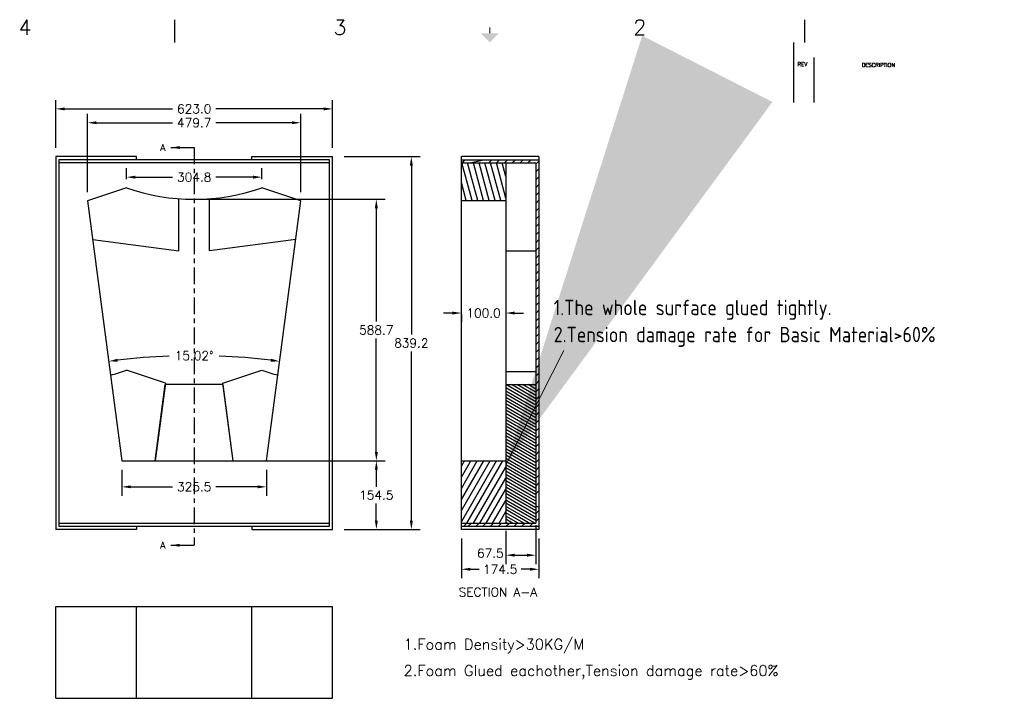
# Model space of a CAD drawing. Extents: x 89 to 188.8, y -132 to -83.6.
# Tile 4 of 4: x 166.6 to 188.8, y -98.9 to -83.6. Entities that reach past the tile are written whole.
import ezdxf
from ezdxf.enums import TextEntityAlignment as Align

# ---------------------------------------------------------------- set-up
doc = ezdxf.new("R2010")
doc.units = 0
doc.header["$MEASUREMENT"] = 0
doc.linetypes.add('CENTER', pattern=[0.6, 0.375, -0.075, 0.075, -0.075])
doc.layers.get('0').update_dxf_attribs({"linetype": 'CONTINUOUS'})
doc.layers.get('Defpoints').update_dxf_attribs({"linetype": 'CONTINUOUS'})
for name, color, linetype in [('5标注', 1, 'CONTINUOUS'), ('6文本', 5, 'CONTINUOUS'), ('TEXT', 202, 'CONTINUOUS'), ('Title Block', 7, 'CONTINUOUS')]:
    doc.layers.add(name, color=color, linetype=linetype)
doc.styles.add('Roman', font='romans.shx', dxfattribs={"bigfont": 'hztxt.shx'})
doc.styles.get("Standard").update_dxf_attribs({"font": 'romans.shx', "bigfont": 'gbcbig.shx'})
doc.styles.add('工程字', font='gbenor.shx', dxfattribs={"bigfont": 'gbcbig.shx'})
doc.dimstyles.new('DIM1', dxfattribs={"dimtxt": 3, "dimasz": 2.5, "dimexe": 2, "dimexo": 0.1, "dimgap": 1, "dimtad": 0, "dimdec": 1, "dimzin": 0, "dimdsep": 46, "dimtxsty": 'Standard', "dimcen": 0.09, "dimclrd": 5, "dimclre": 88, "dimclrt": 7, "dimadec": 0, "dimazin": 0, "dimtfac": 1, "dimtdec": 1, "dimtofl": 0, "dimtmove": 1, "dimatfit": 3, "dimfxl": 0, "dimtolj": 1, "dimtzin": 0, "dimarcsym": 0})
doc.dimstyles.get("Standard").update_dxf_attribs({"dimtxt": 0.2, "dimasz": 0.2, "dimexe": 0.2, "dimexo": 0.2, "dimgap": 0.09, "dimtad": 0, "dimtih": 1, "dimtoh": 1, "dimdec": 1, "dimlfac": 100, "dimzin": 0, "dimdsep": 46, "dimtxsty": 'Standard', "dimcen": 0, "dimclrd": 5, "dimclre": 98, "dimclrt": 7, "dimazin": 0, "dimtfac": 1, "dimtdec": 1, "dimtofl": 0, "dimtmove": 1, "dimatfit": 3, "dimfxl": 0, "dimtolj": 1, "dimtzin": 0, "dimarcsym": 0})

# ---------------------------------------------------------------- blocks, each defined once
blk = doc.blocks.new('*D48')
at = {"layer": '5标注', "color": 5, "lineweight": -2}
for p, q in [((176.366, -90.19), (176.166, -90.19)), ((177.766, -90.19), (177.966, -90.19))]:
    blk.add_line(p, q, dxfattribs=at)
at = {"layer": '5标注', "color": 98, "lineweight": -2}
for p, q in [((176.566, -90.225), (176.566, -90.39)), ((177.566, -90.225), (177.566, -90.39))]:
    blk.add_line(p, q, dxfattribs=at)
at = {"layer": '5标注', "color": 5}
for points in [[(176.366, -90.157), (176.366, -90.224), (176.566, -90.19)], [(177.766, -90.157), (177.766, -90.224), (177.566, -90.19)]]:
    blk.add_solid(points, dxfattribs=at)
at = {"layer": 'Defpoints', "color": 0}
for p in [(176.566, -90.025), (177.566, -90.025), (177.566, -90.19)]:
    blk.add_point(p, dxfattribs=at)
at = {"layer": '5标注', "color": 7, "insert": (177.066, -90.19), "char_height": 0.2, "attachment_point": 5}
blk.add_mtext('\\A1;100.0', dxfattribs=at)
blk = doc.blocks.new('*D49')
at = {"layer": '5标注', "color": 98, "lineweight": -2}
for p, q in [((178.241, -94.968), (178.241, -95.841)), ((177.566, -95.092), (177.566, -95.841))]:
    blk.add_line(p, q, dxfattribs=at)
at = {"layer": '5标注', "color": 5, "lineweight": -2}
blk.add_line((177.766, -95.641), (178.041, -95.641), dxfattribs=at)
at = {"layer": '5标注', "color": 5}
for points in [[(177.766, -95.608), (177.766, -95.675), (177.566, -95.641)], [(178.041, -95.608), (178.041, -95.675), (178.241, -95.641)]]:
    blk.add_solid(points, dxfattribs=at)
at = {"layer": 'Defpoints', "color": 0}
for p in [(178.241, -94.768), (177.566, -94.892), (178.241, -95.641)]:
    blk.add_point(p, dxfattribs=at)
at = {"layer": '5标注', "color": 7, "insert": (177.218, -95.597), "char_height": 0.2, "attachment_point": 5}
blk.add_mtext('\\A1;67.5', dxfattribs=at)
blk = doc.blocks.new('*D50')
at = {"layer": '5标注', "color": 98, "lineweight": -2}
for p, q in [((176.566, -95.262), (176.566, -96.158)), ((178.311, -95.262), (178.311, -96.158))]:
    blk.add_line(p, q, dxfattribs=at)
at = {"layer": '5标注', "color": 5, "lineweight": -2}
for p, q in [((176.766, -95.958), (176.963, -95.958)), ((178.111, -95.958), (177.914, -95.958))]:
    blk.add_line(p, q, dxfattribs=at)
at = {"layer": '5标注', "color": 5}
for points in [[(176.766, -95.925), (176.766, -95.991), (176.566, -95.958)], [(178.111, -95.925), (178.111, -95.991), (178.311, -95.958)]]:
    blk.add_solid(points, dxfattribs=at)
at = {"layer": 'Defpoints', "color": 0}
for p in [(176.566, -95.062), (178.311, -95.062), (176.566, -95.958)]:
    blk.add_point(p, dxfattribs=at)
at = {"layer": '5标注', "color": 7, "insert": (177.439, -95.958), "char_height": 0.2, "attachment_point": 5}
blk.add_mtext('\\A1;174.5', dxfattribs=at)
blk = doc.blocks.new('*D51')
at = {"layer": '5标注', "color": 98, "lineweight": -2}
for p, q in [((170.755, -87.63), (174.853, -87.63)), ((172.325, -93.517), (174.853, -93.517))]:
    blk.add_line(p, q, dxfattribs=at)
at = {"layer": '5标注', "color": 5, "lineweight": -2}
for p, q in [((174.653, -87.83), (174.653, -90.383)), ((174.653, -93.317), (174.653, -90.763))]:
    blk.add_line(p, q, dxfattribs=at)
at = {"layer": '5标注', "color": 5}
for points in [[(174.62, -87.83), (174.687, -87.83), (174.653, -87.63)], [(174.62, -93.317), (174.687, -93.317), (174.653, -93.517)]]:
    blk.add_solid(points, dxfattribs=at)
at = {"layer": 'Defpoints', "color": 0}
for p in [(170.555, -87.63), (172.125, -93.517), (174.653, -93.517)]:
    blk.add_point(p, dxfattribs=at)
at = {"layer": '5标注', "color": 7, "insert": (174.653, -90.573), "char_height": 0.2, "attachment_point": 5}
blk.add_mtext('\\A1;588.7', dxfattribs=at)
blk = doc.blocks.new('*D52')
at = {"layer": '5标注', "color": 98, "lineweight": -2}
for p, q in [((173.933, -86.67), (175.641, -86.67)), ((173.933, -95.062), (175.641, -95.062))]:
    blk.add_line(p, q, dxfattribs=at)
at = {"layer": '5标注', "color": 5, "lineweight": -2}
for p, q in [((175.441, -86.87), (175.441, -90.676)), ((175.441, -94.862), (175.441, -91.056))]:
    blk.add_line(p, q, dxfattribs=at)
at = {"layer": '5标注', "color": 5}
for points in [[(175.407, -86.87), (175.474, -86.87), (175.441, -86.67)], [(175.407, -94.862), (175.474, -94.862), (175.441, -95.062)]]:
    blk.add_solid(points, dxfattribs=at)
at = {"layer": 'Defpoints', "color": 0}
for p in [(173.733, -86.67), (175.441, -86.67), (173.733, -95.062)]:
    blk.add_point(p, dxfattribs=at)
at = {"layer": '5标注', "color": 7, "insert": (175.441, -90.866), "char_height": 0.2, "attachment_point": 5}
blk.add_mtext('\\A1;839.2', dxfattribs=at)
blk = doc.blocks.new('*D53')
at = {"layer": '5标注', "color": 98, "lineweight": -2}
for p, q in [((171.254, -93.517), (174.853, -93.517)), ((174.646, -95.062), (174.853, -95.062))]:
    blk.add_line(p, q, dxfattribs=at)
at = {"layer": '5标注', "color": 5, "lineweight": -2}
for p, q in [((174.653, -93.717), (174.653, -94.099)), ((174.653, -94.862), (174.653, -94.479))]:
    blk.add_line(p, q, dxfattribs=at)
at = {"layer": '5标注', "color": 5}
for points in [[(174.62, -93.717), (174.687, -93.717), (174.653, -93.517)], [(174.62, -94.862), (174.687, -94.862), (174.653, -95.062)]]:
    blk.add_solid(points, dxfattribs=at)
at = {"layer": 'Defpoints', "color": 0}
for p in [(171.054, -93.517), (174.446, -95.062), (174.653, -95.062)]:
    blk.add_point(p, dxfattribs=at)
at = {"layer": '5标注', "color": 7, "insert": (174.653, -94.289), "char_height": 0.2, "attachment_point": 5}
blk.add_mtext('\\A1;154.5', dxfattribs=at)
blk = doc.blocks.new('*D54')
at = {"layer": '5标注', "color": 98, "lineweight": -2}
for p, q in [((168.928, -93.717), (168.928, -94.303)), ((172.183, -93.717), (172.183, -94.303))]:
    blk.add_line(p, q, dxfattribs=at)
at = {"layer": '5标注', "color": 5, "lineweight": -2}
for p, q in [((169.128, -94.103), (170.065, -94.103)), ((171.983, -94.103), (171.045, -94.103))]:
    blk.add_line(p, q, dxfattribs=at)
at = {"layer": '5标注', "color": 5}
for points in [[(169.128, -94.07), (169.128, -94.136), (168.928, -94.103)], [(171.983, -94.07), (171.983, -94.136), (172.183, -94.103)]]:
    blk.add_solid(points, dxfattribs=at)
at = {"layer": 'Defpoints', "color": 0}
for p in [(168.928, -93.517), (172.183, -93.517), (168.928, -94.103)]:
    blk.add_point(p, dxfattribs=at)
at = {"layer": '5标注', "color": 7, "insert": (170.555, -94.103), "char_height": 0.2, "attachment_point": 5}
blk.add_mtext('\\A1;325.5', dxfattribs=at)
blk = doc.blocks.new('*D55')
at = {"layer": '5标注', "color": 98, "lineweight": -2}
for p, q in [((167.44, -86.47), (167.44, -85.395)), ((173.67, -86.47), (173.67, -85.395))]:
    blk.add_line(p, q, dxfattribs=at)
at = {"layer": '5标注', "color": 5, "lineweight": -2}
for p, q in [((167.64, -85.595), (170.07, -85.595)), ((173.47, -85.595), (171.041, -85.595))]:
    blk.add_line(p, q, dxfattribs=at)
at = {"layer": '5标注', "color": 5}
for points in [[(167.64, -85.562), (167.64, -85.628), (167.44, -85.595)], [(173.47, -85.562), (173.47, -85.628), (173.67, -85.595)]]:
    blk.add_solid(points, dxfattribs=at)
at = {"layer": 'Defpoints', "color": 0}
for p in [(173.67, -85.595), (167.44, -86.67), (173.67, -86.67)]:
    blk.add_point(p, dxfattribs=at)
at = {"layer": '5标注', "color": 7, "insert": (170.555, -85.595), "char_height": 0.2, "attachment_point": 5}
blk.add_mtext('\\A1;623.0', dxfattribs=at)
blk = doc.blocks.new('*D56')
at = {"layer": '5标注', "color": 98, "lineweight": -2}
for p, q in [((169.032, -87.173), (169.032, -86.931)), ((172.079, -87.173), (172.079, -86.931))]:
    blk.add_line(p, q, dxfattribs=at)
at = {"layer": '5标注', "color": 5, "lineweight": -2}
for p, q in [((169.232, -87.131), (170.065, -87.131)), ((171.879, -87.131), (171.045, -87.131))]:
    blk.add_line(p, q, dxfattribs=at)
at = {"layer": '5标注', "color": 5}
for points in [[(169.232, -87.098), (169.232, -87.165), (169.032, -87.131)], [(171.879, -87.098), (171.879, -87.165), (172.079, -87.131)]]:
    blk.add_solid(points, dxfattribs=at)
at = {"layer": 'Defpoints', "color": 0}
for p in [(172.079, -87.131), (169.032, -87.373), (172.079, -87.373)]:
    blk.add_point(p, dxfattribs=at)
at = {"layer": '5标注', "color": 7, "insert": (170.555, -87.131), "char_height": 0.2, "attachment_point": 5}
blk.add_mtext('\\A1;304.8', dxfattribs=at)
blk = doc.blocks.new('*D57')
at = {"layer": '5标注', "color": 98, "lineweight": -2}
for p, q in [((168.157, -87.467), (168.157, -85.706)), ((172.954, -87.467), (172.954, -85.706))]:
    blk.add_line(p, q, dxfattribs=at)
at = {"layer": '5标注', "color": 5, "lineweight": -2}
for p, q in [((168.357, -85.906), (170.065, -85.906)), ((172.754, -85.906), (171.045, -85.906))]:
    blk.add_line(p, q, dxfattribs=at)
at = {"layer": '5标注', "color": 5}
for points in [[(168.357, -85.873), (168.357, -85.94), (168.157, -85.906)], [(172.754, -85.873), (172.754, -85.94), (172.954, -85.906)]]:
    blk.add_solid(points, dxfattribs=at)
at = {"layer": 'Defpoints', "color": 0}
for p in [(172.954, -85.906), (168.157, -87.667), (172.954, -87.667)]:
    blk.add_point(p, dxfattribs=at)
at = {"layer": '5标注', "color": 7, "insert": (170.555, -85.906), "char_height": 0.2, "attachment_point": 5}
blk.add_mtext('\\A1;479.7', dxfattribs=at)
blk = doc.blocks.new('*D58')
at = {"layer": '5标注', "color": 5, "lineweight": -2}
for start, end in [(92.1921, 96.7301), (83.2699, 87.8079)]:
    blk.add_arc((170.555, -105.864), 14.714, start, end, dxfattribs=at)
at = {"layer": '5标注', "color": 5}
for points in [[(168.835, -91.285), (168.827, -91.219), (168.633, -91.277)], [(172.284, -91.219), (172.276, -91.285), (172.478, -91.277)]]:
    blk.add_solid(points, dxfattribs=at)
at = {"layer": 'Defpoints', "color": 0}
for p in [(168.157, -87.667), (172.954, -87.667), (171.198, -91.164), (168.928, -93.517), (172.183, -93.517)]:
    blk.add_point(p, dxfattribs=at)
at = {"layer": '5标注', "color": 7, "insert": (170.555, -91.15), "char_height": 0.2, "attachment_point": 5}
blk.add_mtext('\\A1;15.02°', dxfattribs=at)

msp = doc.modelspace()

# ---------------------------------------------------------------- hatches: boundary and pattern name
h = msp.add_hatch()
h.set_pattern_fill('ANSI31', color=2, angle=60, style=0)
h.set_pattern_definition([(105, (136.05388, -63.55811), (-0.12074073, -0.03235238), [])])
h.paths.add_polyline_path([(177.5662, -86.8097), (176.5662, -86.8097), (176.5662, -87.6597), (177.5662, -87.6597)])
h = msp.add_hatch()
h.set_pattern_fill('ANSI31', color=2, angle=15, style=0)
h.set_pattern_definition([(60, (136.05388, -63.55811), (-0.10825318, 0.0625), [])])
h.paths.add_polyline_path([(177.5662, -93.5167), (176.5662, -93.5167), (176.5662, -94.9217), (177.5662, -94.9217)])

# ---------------------------------------------------------------- linework, layer by layer
at = {"color": 2, "linetype": 'CENTER'}
msp.add_line((170.5553, -86.4655), (170.5553, -95.418), dxfattribs=at)
for p, q in [((167.4403, -86.6697), (167.4403, -95.0617)), ((169.2603, -86.6697), (167.4403, -86.6697)), ((167.5103, -86.7397), (167.5103, -94.9917)), ((173.6003, -86.7397), (167.5103, -86.7397)), ((173.6003, -86.8097), (167.5103, -86.8097)), ((169.2603, -86.7397), (169.2603, -86.6697)), ((171.8503, -86.7397), (171.8503, -86.6697)), ((171.8503, -86.6697), (173.6703, -86.6697)), ((173.6003, -94.9917), (173.6003, -86.7397)), ((173.6703, -95.0617), (173.6703, -86.6697)), ((178.3112, -86.6697), (176.5662, -86.6697)), ((176.5662, -95.0617), (176.5662, -86.6697)), ((176.5662, -86.7397), (178.3112, -86.7397)), ((176.5662, -86.8097), (178.2412, -86.8097)), ((177.5662, -86.8097), (177.5662, -94.9217)), ((178.2412, -86.8097), (178.2412, -94.9217)), ((178.2412, -86.8097), (178.2412, -94.9217)), ((178.3112, -86.6697), (178.3112, -95.0617)), ((169.0315, -87.3729), (168.1567, -87.6669)), ((172.9539, -87.6669), (172.0791, -87.3729)), ((168.1567, -87.6669), (168.9278, -93.5167)), ((170.2103, -88.7931), (170.2103, -87.6169)), ((170.9003, -88.7931), (170.9003, -87.6169)), ((172.1829, -93.5167), (172.9539, -87.6669)), ((176.5662, -87.6597), (177.5662, -87.6597)), ((168.2715, -88.5376), (170.2103, -88.7931)), ((172.8392, -88.5376), (170.9003, -88.7931)), ((177.5662, -88.7931), (178.2412, -88.7931)), ((169.9089, -91.7719), (169.0341, -91.4779)), ((171.2017, -91.7719), (172.0765, -91.4779)), ((177.5662, -91.5096), (178.2412, -91.5096)), ((169.9089, -91.7719), (169.679, -93.5167)), ((169.679, -93.5167), (169.9049, -91.8022)), ((171.2057, -91.8022), (169.9049, -91.8022)), ((171.4317, -93.5167), (171.2017, -91.7719)), ((171.4317, -93.5167), (171.2057, -91.8022)), ((177.5662, -91.8022), (178.2412, -91.8022)), ((168.9278, -93.5167), (172.1829, -93.5167)), ((176.5662, -93.5167), (177.5662, -93.5167)), ((167.5103, -94.9217), (173.6003, -94.9217)), ((167.5103, -94.9917), (173.6003, -94.9917)), ((169.2603, -94.9917), (169.2603, -95.0617)), ((171.8503, -94.9917), (171.8503, -95.0617)), ((176.5662, -94.9217), (178.2412, -94.9217)), ((176.5662, -94.9917), (178.3112, -94.9917)), ((169.2603, -95.0617), (167.4403, -95.0617)), ((171.8503, -95.0617), (173.6703, -95.0617)), ((178.3112, -95.0617), (176.5662, -95.0617)), ((167.4403, -96.7934), (173.6703, -96.7934)), ((167.4403, -98.8634), (167.4403, -96.7934)), ((169.2603, -98.8634), (169.2603, -96.7934)), ((171.8503, -98.8634), (171.8503, -96.7934)), ((173.6703, -98.8634), (173.6703, -96.7934)), ((167.4403, -98.8634), (173.6703, -98.8634))]:
    msp.add_line(p, q)
at = {"color": 2}
for p, q in [((176.5772, -86.8097), (176.6472, -86.7397)), ((176.5805, -86.8097), (176.6505, -86.7397)), ((176.754, -86.8097), (177.074, -86.7397)), ((177.1808, -86.8097), (177.2508, -86.7397)), ((177.3576, -86.8097), (177.4276, -86.7397)), ((177.5344, -86.8097), (177.6044, -86.7397)), ((177.7111, -86.8097), (177.7811, -86.7397)), ((177.8879, -86.8097), (177.9579, -86.7397)), ((178.0647, -86.8097), (178.1347, -86.7397)), ((178.2412, -86.8385), (178.3112, -86.7685)), ((178.2412, -87.0153), (178.3112, -86.9453)), ((178.2412, -87.1921), (178.3112, -87.1221)), ((178.2412, -87.3688), (178.3112, -87.2988)), ((178.2412, -87.5456), (178.3112, -87.4756)), ((178.2412, -87.7224), (178.3112, -87.6524)), ((178.2412, -87.8992), (178.3112, -87.8292)), ((178.2412, -88.0759), (178.3112, -88.0059)), ((178.2412, -88.2527), (178.3112, -88.1827)), ((178.2412, -88.4295), (178.3112, -88.3595)), ((178.2412, -88.6063), (178.3112, -88.5363)), ((178.2412, -88.783), (178.3112, -88.713)), ((178.2412, -88.9598), (178.3112, -88.8898)), ((178.2412, -89.1366), (178.3112, -89.0666)), ((178.2412, -89.3134), (178.3112, -89.2434)), ((178.2412, -89.4902), (178.3112, -89.4202)), ((178.2412, -89.6669), (178.3112, -89.5969)), ((178.2412, -89.8437), (178.3112, -89.7737)), ((178.2412, -90.0205), (178.3112, -89.9505)), ((178.2412, -90.1973), (178.3112, -90.1273)), ((178.2412, -90.374), (178.3112, -90.304)), ((178.2412, -90.5508), (178.3112, -90.4808)), ((178.2412, -90.7276), (178.3112, -90.6576)), ((178.2412, -90.9044), (178.3112, -90.8344)), ((178.2412, -91.0811), (178.3112, -91.0111)), ((178.2412, -91.2579), (178.3112, -91.1879)), ((178.2412, -91.4347), (178.3112, -91.3647)), ((178.2412, -91.6115), (178.3112, -91.5415)), ((178.2412, -92.2638), (177.5662, -91.8741)), ((178.2412, -92.1916), (177.5668, -91.8022)), ((178.2412, -92.1194), (177.6918, -91.8022)), ((178.2412, -92.0473), (177.8168, -91.8022)), ((178.2412, -91.9751), (177.9418, -91.8022)), ((178.2412, -91.9029), (178.0668, -91.8022)), ((178.2412, -91.8308), (178.1918, -91.8022)), ((178.2412, -91.7882), (178.3112, -91.7182)), ((178.2412, -91.965), (178.3112, -91.895)), ((178.2412, -92.3359), (177.5662, -91.9462)), ((178.2412, -92.4081), (177.5662, -92.0184)), ((178.2412, -92.4803), (177.5662, -92.0906)), ((178.2412, -92.1418), (178.3112, -92.0718)), ((178.2412, -92.5525), (177.5662, -92.1627)), ((178.2412, -92.6246), (177.5662, -92.2349)), ((178.2412, -92.6968), (177.5662, -92.3071)), ((178.2412, -92.3186), (178.3112, -92.2486)), ((178.2412, -92.769), (177.5662, -92.3792)), ((178.2412, -92.8411), (177.5662, -92.4514)), ((178.2412, -92.9133), (177.5662, -92.5236)), ((178.2412, -92.9855), (177.5662, -92.5958)), ((178.2412, -92.4954), (178.3112, -92.4254)), ((178.2412, -93.0576), (177.5662, -92.6679)), ((178.2412, -93.1298), (177.5662, -92.7401)), ((178.2412, -93.202), (177.5662, -92.8123)), ((178.2412, -92.6721), (178.3112, -92.6021)), ((178.2412, -92.8489), (178.3112, -92.7789)), ((178.2412, -93.2741), (177.5662, -92.8844)), ((178.2412, -93.3463), (177.5662, -92.9566)), ((178.2412, -93.4185), (177.5662, -93.0288)), ((178.2412, -93.0257), (178.3112, -92.9557)), ((178.2412, -93.4906), (177.5662, -93.1009)), ((178.2412, -93.5628), (177.5662, -93.1731)), ((178.2412, -93.635), (177.5662, -93.2453)), ((178.2412, -93.2025), (178.3112, -93.1325)), ((178.2412, -93.7072), (177.5662, -93.3174)), ((178.2412, -93.7793), (177.5662, -93.3896)), ((178.2412, -93.8515), (177.5662, -93.4618)), ((178.2412, -93.3792), (178.3112, -93.3092)), ((178.2412, -93.9237), (177.5662, -93.5339)), ((178.2412, -93.9958), (177.5662, -93.6061)), ((178.2412, -94.068), (177.5662, -93.6783)), ((178.2412, -93.556), (178.3112, -93.486)), ((178.2412, -93.7328), (178.3112, -93.6628)), ((178.2412, -94.1402), (177.5662, -93.7505)), ((178.2412, -94.2123), (177.5662, -93.8226)), ((178.2412, -94.2845), (177.5662, -93.8948)), ((178.2412, -93.9096), (178.3112, -93.8396)), ((178.2412, -94.3567), (177.5662, -93.967)), ((178.2412, -94.4288), (177.5662, -94.0391)), ((178.2412, -94.501), (177.5662, -94.1113)), ((178.2412, -94.0863), (178.3112, -94.0163)), ((178.2412, -94.5732), (177.5662, -94.1835)), ((178.2412, -94.6453), (177.5662, -94.2556)), ((178.2412, -94.7175), (177.5662, -94.3278)), ((178.2412, -94.2631), (178.3112, -94.1931)), ((178.2412, -94.7897), (177.5662, -94.4)), ((178.2412, -94.8619), (177.5662, -94.4721)), ((178.2199, -94.9217), (177.5662, -94.5443)), ((178.2412, -94.5319), (178.3112, -94.5619)), ((178.0949, -94.9217), (177.5662, -94.6165)), ((177.9699, -94.9217), (177.5662, -94.6886)), ((177.8449, -94.9217), (177.5662, -94.7608)), ((178.2412, -94.7087), (178.3112, -94.6387)), ((176.619, -94.9917), (176.689, -94.9217)), ((176.6222, -94.9917), (176.6922, -94.9217)), ((176.7216, -94.9917), (176.7916, -94.9217)), ((176.8984, -94.9917), (176.9684, -94.9217)), ((177.0458, -94.9917), (177.1158, -94.9217)), ((177.2225, -94.9917), (177.2925, -94.9217)), ((177.3993, -94.9917), (177.4693, -94.9217)), ((177.7199, -94.9217), (177.5662, -94.833)), ((177.5949, -94.9217), (177.5662, -94.9052)), ((177.5761, -94.9917), (177.6461, -94.9217)), ((177.7529, -94.9917), (177.8229, -94.9217)), ((177.9296, -94.9917), (177.9996, -94.9217)), ((178.1064, -94.9917), (178.1764, -94.9217)), ((178.2412, -94.8855), (178.3112, -94.8155))]:
    msp.add_line(p, q, dxfattribs=at)
for centre, start, end in [((170.5553, -82.9807), 250.86665, 289.13335), ((167.5103, -87.0857), 284.44324, 289.13335), ((173.6003, -87.0857), 250.86665, 255.55676)]:
    msp.add_arc(centre, 4.649, start, end)
at = {"layer": 'Title Block'}
for p, q in [((170.1215, -84.0986), (170.1215, -83.5925)), ((184.2922, -84.0986), (184.2922, -83.5925)), ((184.0355, -84.0986), (184.0355, -85.4482)), ((184.5025, -85.4482), (184.5025, -84.436))]:
    msp.add_line(p, q, dxfattribs=at)
at = {"layer": 'Title Block', "const_width": 0.027}
msp.add_lwpolyline([(177.2069, -83.7612), (177.2069, -83.8962)], dxfattribs=at)
at = {"layer": 'Title Block'}
msp.add_solid([(177.0044, -83.8962), (177.4093, -83.8962), (177.2069, -84.0986)], dxfattribs=at)

# ---------------------------------------------------------------- texts
at = {"layer": '6文本', "style": 'Roman'}
for s, p in [('4', (166.7475, -83.7612)), ('3', (173.8329, -83.7612)), ('2', (180.5808, -83.7612))]:
    msp.add_text(s, height=0.3374, dxfattribs=at).set_placement(p, align=Align.MIDDLE_CENTER)
for s, height, p in [('REV', 0.08772, (184.129, -84.6327)), ('DESCRIPTION', 0.087724, (185.5745, -84.6516))]:
    msp.add_text(s, height=height, dxfattribs=at).set_placement(p)
at = {"layer": '6文本'}
for p in [(169.7932, -86.5405), (169.7932, -95.493)]:
    msp.add_text('A', height=0.15, dxfattribs=at).set_placement(p)
at = {"layer": '6文本', "color": 7, "style": '工程字'}
for s, p in [('1.The whole surface glued tightly.', (178.6439, -90.2385)), ('2.Tension damage rate for Basic Material>60%', (178.6439, -90.8475))]:
    msp.add_text(s, height=0.3456, dxfattribs=at).set_placement(p)
at = {"layer": '6文本', "insert": (176.5046, -96.3733), "char_height": 0.2, "width": 3.6079, "attachment_point": 1}
msp.add_mtext('SECTION A-A', dxfattribs=at)
at = {"layer": '6文本', "color": 0, "char_height": 0.24, "width": 9.965505, "attachment_point": 1}
for s, insert in [('1.Foam Density>30KG/M', (175.2665, -97.5272)), ('2.Foam Glued eachother,Tension damage rate>60%', (175.2665, -98.1198))]:
    msp.add_mtext(s, dxfattribs=dict(at, insert=insert))

# ---------------------------------------------------------------- dimensions: what is measured, and where the dimension line sits
at = {"layer": '5标注'}
for base, p1, p2, picture, middle in [((173.6703, -85.5951), (167.4403, -86.6697), (173.6703, -86.6697), '*D55', (170.5553, -85.5951)), ((172.9539, -85.9065), (168.1567, -87.6669), (172.9539, -87.6669), '*D57', (170.5553, -85.9065)), ((172.0791, -87.1314), (169.0315, -87.3729), (172.0791, -87.3729), '*D56', (170.5553, -87.1314)), ((168.9278, -94.1029), (172.1829, -93.5167), (168.9278, -93.5167), '*D54', (170.5553, -94.1029))]:
    dim = msp.add_linear_dim(base=base, p1=p1, p2=p2, dimstyle='Standard', override={"dimscale": 1}, dxfattribs=at)
    dim.commit()
    dim.dimension.update_dxf_attribs({"geometry": picture, "text_midpoint": middle})
at = {"layer": '5标注', "color": 2}
for base, p1, p2, angle, picture, middle in [((175.4408, -86.6697), (173.7328, -95.0617), (173.7328, -86.6697), 90, '*D52', (175.4408, -90.8657)), ((176.5662, -95.958), (178.3112, -95.0617), (176.5662, -95.0617), 180, '*D50', (177.4387, -95.958))]:
    dim = msp.add_linear_dim(base=base, p1=p1, p2=p2, angle=angle, dimstyle='Standard', override={"dimscale": 1}, dxfattribs=at)
    dim.commit()
    dim.dimension.update_dxf_attribs({"geometry": picture, "text_midpoint": middle})
at = {"layer": '5标注'}
dim = msp.add_angular_dim_2l(base=(171.1979, -91.1644), line1=((172.1829, -93.5167), (172.9539, -87.6669)), line2=((168.1567, -87.6669), (168.9278, -93.5167)), dimstyle='Standard', override={"dimscale": 1}, dxfattribs=at)
dim.commit()
dim.dimension.update_dxf_attribs({"geometry": '*D58', "text_midpoint": (170.5553, -91.1504)})
for base, p1, p2, picture, middle in [((174.6533, -93.5167), (170.5553, -87.6297), (172.1247, -93.5167), '*D51', (174.6533, -90.5732)), ((174.6533, -95.0617), (171.0541, -93.5167), (174.4464, -95.0617), '*D53', (174.6533, -94.2892))]:
    dim = msp.add_linear_dim(base=base, p1=p1, p2=p2, angle=90, dimstyle='Standard', override={"dimscale": 1}, dxfattribs=at)
    dim.commit()
    dim.dimension.update_dxf_attribs({"geometry": picture, "text_midpoint": middle})
at = {"layer": '5标注', "color": 2}
dim = msp.add_linear_dim(base=(177.5662, -90.1903), p1=(176.5662, -90.0252), p2=(177.5662, -90.0252), dimstyle='Standard', override={"dimscale": 1}, dxfattribs=at)
dim.commit()
dim.dimension.update_dxf_attribs({"geometry": '*D48', "text_midpoint": (177.0662, -90.1903)})
at = {"layer": '5标注'}
dim = msp.add_linear_dim(base=(178.2412, -95.6412), p1=(177.5662, -94.8924), p2=(178.2412, -94.7683), dimstyle='Standard', override={"dimscale": 1}, dxfattribs=at)
dim.commit()
dim.dimension.update_dxf_attribs({"geometry": '*D49', "text_midpoint": (177.2175, -95.5967), "dimtype": 160})

# ---------------------------------------------------------------- leaders
for points in [[(170.0315, -86.4655), (170.5553, -86.4655)], [(170.0315, -95.418), (170.5553, -95.418)]]:
    msp.add_leader(points, dimstyle='Standard', override={"dimgap": 0.09, "dimtad": 0})
at = {"layer": 'TEXT', "color": 3}
msp.add_leader([(177.5662, -93.6061), (178.8736, -91.0353)], dimstyle='DIM1', override={"dimtxt": 12, "dimasz": 10, "dimexe": 0.5, "dimexo": 0.5, "dimdle": 0.5, "dimlwd": 13, "dimlwe": 13}, dxfattribs=at)

doc.saveas('drawing.dxf')
